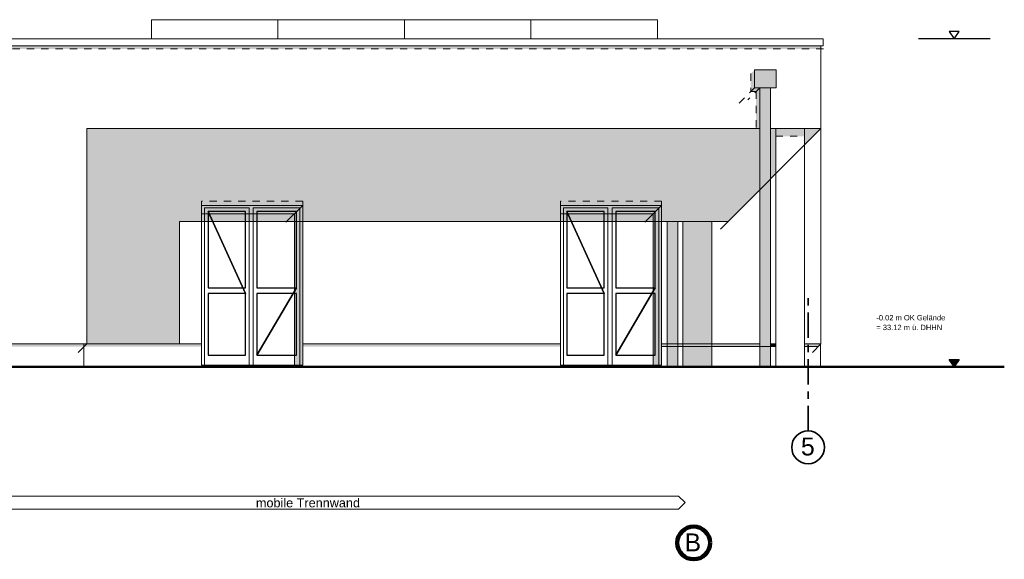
# Model space of a CAD drawing. Header units: metres. Extents: x 1169 to 1496, y -112 to 50.
# Tile 215 of 256: x 1421.85 to 1435.57, y 28.47 to 35.99. Entities that reach past the tile are written whole.
import ezdxf

# ---------------------------------------------------------------- set-up
doc = ezdxf.new("R2010")
doc.units = ezdxf.units.M
doc.header["$XCLIPFRAME"] = 2
for name, pattern in [('AUSGEZOGEN', [0]), ('PUNKT2_S9', [0.0015, 0, -0.0015]), ('STRICHPUNKT2_S5', [0.5, 0.35, -0.05, 0.05, -0.05]), ('VERDECKT2_S2', [0.15, 0.1, -0.05])]:
    doc.linetypes.add(name, pattern=pattern)
for name, color, linetype, lineweight in [('XR$2$Achsen', 4, 'AUSGEZOGEN', 13), ('XR$2$Allgemein', 4, 'AUSGEZOGEN', 13), ('XR$2$Ansicht', 1, 'AUSGEZOGEN', 50), ('XR$2$Beschriften', 4, 'AUSGEZOGEN', 13), ('XR$2$Dach_1', 3, 'AUSGEZOGEN', 18), ('XR$2$Maßlinie 1_50', 7, 'AUSGEZOGEN', 25), ('XR$2$Text 1_100', 3, 'AUSGEZOGEN', 18), ('XR$2$Türen', 3, 'AUSGEZOGEN', 18), ('XR$2$Wand', 1, 'AUSGEZOGEN', 50), ('XR$2$Wegeflächen', 4, 'AUSGEZOGEN', 13), ('XR$3$Design', 4, 'AUSGEZOGEN', 13), ('XR$3$Filling', 4, 'AUSGEZOGEN', 13), ('XR$3$Muster', 4, 'AUSGEZOGEN', 13), ('XR$4$Ansicht', 1, 'AUSGEZOGEN', 50), ('XR$4$Muster', 4, 'AUSGEZOGEN', 13), ('XR$4$STANDARD_1', 7, 'AUSGEZOGEN', 25)]:
    doc.layers.add(name, color=color, linetype=linetype, lineweight=lineweight)
doc.styles.add('ARIAL', font='arial.ttf')
picture_1 = doc.add_image_def('image1.tif', size_in_pixel=(512, 512))

# ---------------------------------------------------------------- blocks, each defined once
blk = doc.blocks.new('NSY144')
at = {"color": 0, "linetype": 'ByBlock', "lineweight": -2}
for p, q in [((0.035, 0.05), (-0.035, 0.05)), ((-0.035, 0.05), (0, 0)), ((0, 0), (0.035, 0.05))]:
    blk.add_line(p, q, dxfattribs=at)
blk = doc.blocks.new('NSY145')
at = {"color": 0, "linetype": 'ByBlock', "lineweight": -2}
for p, q in [((-0.035, 0.05), (0, 0.05)), ((0, 0), (-0.035, 0.05)), ((0.0302, 0.0475), (-0.0302, 0.0475)), ((-0.0302, 0.0475), (0, 0.0044)), ((-0.0254, 0.045), (0, 0.045)), ((0, 0.0087), (-0.0254, 0.045)), ((0.0206, 0.0425), (-0.0206, 0.0425)), ((-0.0206, 0.0425), (0, 0.0131)), ((-0.0159, 0.04), (0, 0.04)), ((0, 0.0174), (-0.0159, 0.04)), ((0.011, 0.0375), (-0.011, 0.0375)), ((-0.011, 0.0375), (0, 0.0218)), ((-0.0063, 0.035), (0, 0.035)), ((0, 0.0261), (-0.0063, 0.035)), ((0.0014, 0.0325), (-0.0014, 0.0325)), ((-0.0014, 0.0325), (0, 0.0305)), ((0, 0.05), (0.035, 0.05)), ((0.035, 0.05), (0, 0)), ((0, 0.0044), (0.0302, 0.0475)), ((0, 0.045), (0.0254, 0.045)), ((0.0254, 0.045), (0, 0.0087)), ((0, 0.0131), (0.0206, 0.0425)), ((0, 0.04), (0.0159, 0.04)), ((0.0159, 0.04), (0, 0.0174)), ((0, 0.0218), (0.011, 0.0375)), ((0, 0.035), (0.0063, 0.035)), ((0.0063, 0.035), (0, 0.0261)), ((0, 0.0305), (0.0014, 0.0325))]:
    blk.add_line(p, q, dxfattribs=at)

msp = doc.modelspace()

# ---------------------------------------------------------------- hatches: boundary and pattern name
at = {"layer": 'XR$3$Filling', "linetype": 'AUSGEZOGEN', "lineweight": 13, "transparency": 33554687}
msp.add_hatch(color=250, dxfattribs=at).paths.add_polyline_path([(1402.6678, 35.5875), (1433.0178, 35.5875), (1433.0178, 35.6275), (1402.6678, 35.6275)])
at = {"layer": 'XR$3$Muster', "linetype": 'AUSGEZOGEN', "lineweight": 13, "transparency": 33554687}
msp.add_hatch(color=252, dxfattribs=at).paths.add_polyline_path([(1432.0914, 35.0441), (1432.3914, 35.0441), (1432.3914, 35.2941), (1432.0914, 35.2941)])
h = msp.add_hatch(color=7, dxfattribs=at)
h.set_gradient(color1=(199, 199, 199), color2=(48, 48, 48), one_color=1, name='INVCYLINDER')
h.paths.add_polyline_path([(1432.1664, 31.1549), (1432.3164, 31.1549), (1432.3164, 35.0441), (1432.1664, 35.0441)], flags=0)
at = {"layer": 'XR$4$Muster', "linetype": 'AUSGEZOGEN', "lineweight": 13, "transparency": 33554687}
for points in [[(1432.0397, 34.9924), (1432.1147, 34.9924), (1432.1147, 34.4749), (1432.1664, 34.4749), (1432.1664, 35.0441), (1432.0914, 35.0441), (1432.0914, 35.2941), (1432.0397, 35.2424)], [(1424.3878, 33.2875), (1425.6804, 33.2875), (1425.6804, 31.1749), (1425.7978, 31.1749), (1425.7978, 33.4049), (1424.3878, 33.4049)], [(1429.3878, 33.2875), (1430.6804, 33.2875), (1430.6804, 31.1749), (1430.7978, 31.1749), (1430.7978, 33.4049), (1429.3878, 33.4049)], [(1419.5428, 31.4749), (1419.5428, 31.4349), (1424.3878, 31.4349), (1424.3878, 31.4749)], [(1425.7978, 31.4749), (1425.7978, 31.4349), (1429.3878, 31.4349), (1429.3878, 31.4749)], [(1432.1664, 31.4349), (1432.1664, 31.4749), (1430.7978, 31.4749), (1430.7978, 31.4349)], [(1432.3878, 31.4349), (1432.3878, 31.4749), (1432.3164, 31.4749), (1432.3164, 31.4349)], [(1432.7878, 31.4349), (1432.9778, 31.4349), (1433.0128, 31.4699), (1433.0128, 31.4749), (1432.7878, 31.4749)]]:
    msp.add_hatch(color=250, dxfattribs=at).paths.add_polyline_path(points)
at = {"layer": 'XR$4$STANDARD_1', "linetype": 'AUSGEZOGEN', "lineweight": 50, "transparency": 33554687}
for points in [[(1431.495, 31.1549), (1431.495, 33.182), (1431.725, 33.182), (1432.1664, 33.6234), (1432.1664, 34.4749), (1422.7878, 34.4749), (1422.7878, 31.4749), (1424.0806, 31.4749), (1424.0806, 33.182), (1431.095, 33.182), (1431.095, 31.1549)], [(1433.0178, 34.4749), (1432.3164, 34.4749), (1432.3164, 33.7734), (1432.3878, 33.8449), (1432.3878, 34.3682), (1432.7878, 34.3682), (1432.7878, 34.2449)], [(1431.0235, 33.182), (1430.8735, 33.182), (1430.8735, 31.1549), (1431.0235, 31.1549)]]:
    msp.add_hatch(color=250, dxfattribs=at).paths.add_polyline_path(points)

# ---------------------------------------------------------------- linework, layer by layer
at = {"layer": 'XR$2$Achsen', "color": 35, "linetype": 'STRICHPUNKT2_S5', "lineweight": 35, "transparency": 33554687}
msp.add_line((1432.8378, 30.2584), (1432.8378, 32.1549), dxfattribs=at)
at = {"layer": 'XR$2$Achsen', "color": 35, "linetype": 'AUSGEZOGEN', "lineweight": 35, "transparency": 33554687}
msp.add_circle((1432.8378, 30.0302), 0.2282, dxfattribs=at)
at = {"layer": 'XR$2$Achsen', "color": 61, "linetype": 'AUSGEZOGEN', "lineweight": 140, "transparency": 33554687}
msp.add_circle((1431.2443, 28.6964), 0.2282, dxfattribs=at)
at = {"layer": 'XR$2$Allgemein', "color": 4, "linetype": 'AUSGEZOGEN', "lineweight": 13, "transparency": 33554687}
for p, q in [((1422.7878, 34.4749), (1432.1664, 34.4749)), ((1422.7878, 34.4749), (1422.7878, 31.4749)), ((1432.3164, 34.4749), (1433.0178, 34.4749))]:
    msp.add_line(p, q, dxfattribs=at)
at = {"layer": 'XR$2$Ansicht', "color": 4, "linetype": 'AUSGEZOGEN', "lineweight": 13, "transparency": 33554687}
for p, q in [((1430.7378, 35.9946), (1423.6878, 35.9946)), ((1423.6878, 35.9946), (1423.6878, 35.7275)), ((1425.4503, 35.9946), (1425.4503, 35.7275)), ((1427.2128, 35.9946), (1427.2128, 35.7275)), ((1428.9753, 35.9946), (1428.9753, 35.7275)), ((1430.7378, 35.7275), (1430.7378, 35.9946)), ((1402.6422, 35.7275), (1433.0478, 35.7275)), ((1433.0478, 35.7275), (1433.0478, 35.6275)), ((1433.0478, 35.6275), (1402.6422, 35.6275)), ((1433.0178, 31.4749), (1433.0178, 35.6275)), ((1432.1664, 31.1549), (1432.1664, 35.0441)), ((1432.3164, 31.1549), (1432.3164, 35.0441)), ((1432.3878, 31.1549), (1432.3878, 34.4749)), ((1432.7878, 31.1549), (1432.7878, 34.4749)), ((1424.3878, 33.4049), (1424.3878, 31.1749)), ((1425.0478, 33.3699), (1424.4278, 33.3699)), ((1424.4278, 33.3699), (1424.4278, 31.1749)), ((1425.0478, 31.1749), (1425.0478, 33.3699)), ((1425.7578, 33.3699), (1425.1078, 33.3699)), ((1425.1078, 33.3699), (1425.1078, 31.1749)), ((1425.7578, 31.1749), (1425.7578, 33.3699)), ((1425.7978, 31.1749), (1425.7978, 33.4049)), ((1429.3878, 33.4049), (1429.3878, 31.1749)), ((1430.0478, 33.3699), (1429.4278, 33.3699)), ((1429.4278, 33.3699), (1429.4278, 31.1749)), ((1430.0478, 31.1749), (1430.0478, 33.3699)), ((1430.7578, 33.3699), (1430.1078, 33.3699)), ((1430.1078, 33.3699), (1430.1078, 31.1749)), ((1430.7578, 31.1749), (1430.7578, 33.3699)), ((1430.7978, 31.1749), (1430.7978, 33.4049)), ((1424.9978, 33.3199), (1424.4778, 33.3199)), ((1425.7078, 33.3199), (1425.1578, 33.3199)), ((1429.9978, 33.3199), (1429.4778, 33.3199)), ((1430.7078, 33.3199), (1430.1578, 33.3199)), ((1424.9978, 32.2549), (1424.4778, 32.2549)), ((1425.7078, 32.2549), (1425.1578, 32.2549)), ((1429.9978, 32.2549), (1429.4778, 32.2549)), ((1430.7078, 32.2549), (1430.1578, 32.2549)), ((1424.4778, 32.1749), (1424.9978, 32.1749)), ((1425.1578, 32.1749), (1425.7078, 32.1749)), ((1429.4778, 32.1749), (1429.9978, 32.1749)), ((1430.1578, 32.1749), (1430.7078, 32.1749)), ((1419.5428, 31.4749), (1424.3878, 31.4749)), ((1422.7478, 31.4749), (1422.7478, 31.1549)), ((1425.7978, 31.4749), (1429.3878, 31.4749)), ((1430.7978, 31.4749), (1432.1664, 31.4749)), ((1432.3164, 31.4749), (1432.3878, 31.4749)), ((1432.7878, 31.4749), (1433.0178, 31.4749)), ((1433.0128, 31.4749), (1433.0128, 31.1549)), ((1424.4778, 31.3149), (1424.9978, 31.3149)), ((1425.1578, 31.3149), (1425.7078, 31.3149)), ((1429.4778, 31.3149), (1429.9978, 31.3149)), ((1430.1578, 31.3149), (1430.7078, 31.3149))]:
    msp.add_line(p, q, dxfattribs=at)
at = {"layer": 'XR$2$Ansicht', "color": 4, "linetype": 'VERDECKT2_S2', "lineweight": 13, "transparency": 33554687}
for p, q in [((1425.7978, 33.4649), (1424.3878, 33.4649)), ((1430.7978, 33.4649), (1429.3878, 33.4649))]:
    msp.add_line(p, q, dxfattribs=at)
at = {"layer": 'XR$2$Ansicht', "color": 4, "linetype": 'AUSGEZOGEN', "lineweight": 13, "transparency": 33554687}
msp.add_lwpolyline([(1432.0914, 35.0441), (1432.3914, 35.0441), (1432.3914, 35.2941), (1432.0914, 35.2941), (1432.0914, 35.0441)], close=True, dxfattribs=at)
at = {"layer": 'XR$2$Dach_1', "color": 4, "linetype": 'AUSGEZOGEN', "lineweight": 13, "transparency": 33554687}
for p, q in [((1424.3878, 31.1749), (1425.7978, 31.1749)), ((1429.3878, 31.1749), (1430.7978, 31.1749))]:
    msp.add_line(p, q, dxfattribs=at)
at = {"layer": 'XR$2$Maßlinie 1_50', "color": 7, "linetype": 'AUSGEZOGEN', "lineweight": 25, "transparency": 33554687}
msp.add_line((1435.3751, 35.7275), (1434.3751, 35.7275), dxfattribs=at)
at = {"layer": 'XR$2$Türen', "color": 3, "linetype": 'AUSGEZOGEN', "lineweight": 13, "transparency": 33554687}
for p, q in [((1424.3878, 33.4049), (1424.3878, 33.4649)), ((1425.7978, 33.4049), (1425.7978, 33.4649)), ((1429.3878, 33.4049), (1429.3878, 33.4649)), ((1430.7978, 33.4049), (1430.7978, 33.4649)), ((1424.4778, 33.3199), (1424.4778, 32.2549)), ((1424.9978, 32.2549), (1424.9978, 33.3199)), ((1425.1578, 33.3199), (1425.1578, 32.2549)), ((1425.7078, 32.2549), (1425.7078, 33.3199)), ((1429.4778, 33.3199), (1429.4778, 32.2549)), ((1429.9978, 32.2549), (1429.9978, 33.3199)), ((1430.1578, 33.3199), (1430.1578, 32.2549)), ((1430.7078, 32.2549), (1430.7078, 33.3199)), ((1424.4778, 32.1749), (1424.4778, 31.3149)), ((1424.9978, 31.3149), (1424.9978, 32.1749)), ((1425.1578, 32.1749), (1425.1578, 31.3149)), ((1425.7078, 31.3149), (1425.7078, 32.1749)), ((1429.4778, 32.1749), (1429.4778, 31.3149)), ((1429.9978, 31.3149), (1429.9978, 32.1749)), ((1430.1578, 32.1749), (1430.1578, 31.3149)), ((1430.7078, 31.3149), (1430.7078, 32.1749))]:
    msp.add_line(p, q, dxfattribs=at)
at = {"layer": 'XR$2$Türen', "color": 4, "linetype": 'AUSGEZOGEN', "lineweight": 13, "transparency": 33554687}
for p, q in [((1424.3878, 33.4049), (1425.7978, 33.4049)), ((1429.3878, 33.4049), (1430.7978, 33.4049))]:
    msp.add_line(p, q, dxfattribs=at)
at = {"layer": 'XR$2$Wand', "color": 52, "linetype": 'AUSGEZOGEN', "lineweight": 13, "transparency": 33554687}
for p, q in [((1431.0325, 29.3511), (1420.0812, 29.3511)), ((1431.1243, 29.2592), (1431.0325, 29.3511)), ((1431.1243, 29.2592), (1431.0325, 29.1673)), ((1431.0325, 29.1673), (1420.0812, 29.1673))]:
    msp.add_line(p, q, dxfattribs=at)
at = {"layer": 'XR$2$Wegeflächen', "color": 1, "linetype": 'AUSGEZOGEN', "lineweight": 50, "transparency": 33554687}
msp.add_line((1435.5727, 31.1549), (1384.2814, 31.1549), dxfattribs=at)
at = {"layer": 'XR$3$Muster', "color": 35, "linetype": 'PUNKT2_S9', "lineweight": 13, "transparency": 33554687}
msp.add_line((1433.0522, 35.5875), (1402.6422, 35.5875), dxfattribs=at)
at = {"layer": 'XR$4$Ansicht', "color": 7, "linetype": 'PUNKT2_S9', "lineweight": 13, "transparency": 33554687}
for p, q in [((1432.0397, 35.2424), (1432.0397, 34.9924)), ((1432.0914, 35.0441), (1431.8324, 34.7851)), ((1432.1664, 35.0441), (1432.001, 34.8788)), ((1432.0397, 34.9924), (1432.1147, 34.9924)), ((1432.1147, 34.9924), (1432.1147, 34.4749)), ((1432.3878, 34.3682), (1432.7878, 34.3682))]:
    msp.add_line(p, q, dxfattribs=at)
at = {"layer": 'XR$4$Ansicht', "color": 35, "linetype": 'AUSGEZOGEN', "lineweight": 13, "transparency": 33554687}
for p, q in [((1433.0178, 34.4749), (1431.617, 33.074)), ((1425.7978, 33.4049), (1425.5631, 33.1701)), ((1430.7978, 33.4049), (1430.5631, 33.1701)), ((1425.6804, 33.2875), (1424.3878, 33.2875)), ((1425.6804, 33.2875), (1425.6804, 31.1749)), ((1430.6804, 33.2875), (1429.3878, 33.2875)), ((1430.6804, 33.2875), (1430.6804, 31.1749)), ((1424.0806, 33.182), (1431.725, 33.182)), ((1424.0806, 33.182), (1424.0806, 31.4749)), ((1430.8735, 31.1549), (1430.8735, 33.182)), ((1431.0235, 31.1549), (1431.0235, 33.182)), ((1431.095, 31.1549), (1431.095, 33.182)), ((1431.495, 31.1549), (1431.495, 33.182)), ((1422.7878, 31.4749), (1422.6676, 31.3546)), ((1432.3878, 31.4349), (1430.7978, 31.4349)), ((1432.9778, 31.4349), (1432.7878, 31.4349)), ((1433.0178, 31.4749), (1432.8976, 31.3546))]:
    msp.add_line(p, q, dxfattribs=at)

# ---------------------------------------------------------------- block references
at = {"layer": 'XR$2$Beschriften', "color": 3, "lineweight": 25, "transparency": 33554687, "xscale": 1.999999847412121, "yscale": 1.999999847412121, "zscale": 1.999999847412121}
msp.add_blockref('NSY145', (1434.8751, 31.1549), dxfattribs=at)
at = {"layer": 'XR$2$Maßlinie 1_50', "color": 7, "linetype": 'AUSGEZOGEN', "lineweight": 25, "transparency": 33554687, "xscale": 1.999999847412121, "yscale": 1.999999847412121, "zscale": 1.999999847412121}
msp.add_blockref('NSY144', (1434.8751, 35.7275), dxfattribs=at)

# ---------------------------------------------------------------- texts
at = {"layer": 'XR$2$Achsen', "color": 35, "linetype": 'AUSGEZOGEN', "lineweight": 35, "transparency": 33554687, "insert": (1432.7388, 29.9132), "char_height": 0.25, "width": 0.319622, "attachment_point": 7, "style": 'ARIAL'}
msp.add_mtext('\\W0.99;5', dxfattribs=at)
at = {"layer": 'XR$2$Achsen', "color": 61, "linetype": 'AUSGEZOGEN', "lineweight": 140, "transparency": 33554687, "insert": (1431.1162, 28.5794), "char_height": 0.25, "width": 0.35666, "attachment_point": 7, "style": 'ARIAL'}
msp.add_mtext('\\W0.99;B', dxfattribs=at)
at = {"layer": 'XR$2$Text 1_100', "color": 3, "linetype": 'AUSGEZOGEN', "lineweight": 25, "transparency": 33554687, "insert": (1433.7895, 31.8756), "char_height": 0.075, "width": 1.001349, "attachment_point": 1, "line_spacing_factor": 1.084337, "style": 'ARIAL'}
msp.add_mtext('\\A1;{\\fArial|i0|b0;\\H0.075000;\\W1.000000;\\C3;-0.02 m OK Gelände}\\P{\\fArial|i0|b0;\\H0.075000;\\W1.000000;\\C3;= 33.12 m ü. DHHN}\\P', dxfattribs=at)
at = {"layer": 'XR$2$Wand', "color": 52, "linetype": 'AUSGEZOGEN', "lineweight": 13, "transparency": 33554687, "insert": (1425.1438, 29.3186), "char_height": 0.125, "width": 1.508718, "attachment_point": 1, "style": 'ARIAL'}
msp.add_mtext('\\W1.01;mobile Trennwand', dxfattribs=at)

# ---------------------------------------------------------------- pictures from other files: only their frames are drawn
at = {"layer": 'XR$3$Design', "color": 7, "linetype": 'AUSGEZOGEN', "lineweight": 25, "transparency": 33554687}
image = msp.add_image(picture_1, insert=(1424.4778, 31.3149), size_in_units=(0.52, 2.005), dxfattribs=at)
image.set_boundary_path([(-0.5, -0.5), (-0.5, 271.46), (511.5, 271.46), (511.5, -0.5), (-0.5, -0.5), (511.5, 291.89), (-0.5, 291.89), (-0.5, 511.5), (511.5, 511.5), (511.5, 291.89), (-0.5, -0.5)])
image = msp.add_image(picture_1, insert=(1425.1578, 31.3149), size_in_units=(0.55, 2.005), dxfattribs=at)
image.set_boundary_path([(-0.5, 511.5), (511.5, 511.5), (511.5, 291.89), (-0.5, 291.89), (-0.5, 511.5), (511.5, 271.46), (511.5, -0.5), (-0.5, -0.5), (-0.5, 271.46), (511.5, 271.46), (-0.5, 511.5)])
image = msp.add_image(picture_1, insert=(1429.4778, 31.3149), size_in_units=(0.52, 2.005), dxfattribs=at)
image.set_boundary_path([(-0.5, -0.5), (-0.5, 271.46), (511.5, 271.46), (511.5, -0.5), (-0.5, -0.5), (511.5, 291.89), (-0.5, 291.89), (-0.5, 511.5), (511.5, 511.5), (511.5, 291.89), (-0.5, -0.5)])
image = msp.add_image(picture_1, insert=(1430.1578, 31.3149), size_in_units=(0.55, 2.005), dxfattribs=at)
image.set_boundary_path([(-0.5, 511.5), (511.5, 511.5), (511.5, 291.89), (-0.5, 291.89), (-0.5, 511.5), (511.5, 271.46), (511.5, -0.5), (-0.5, -0.5), (-0.5, 271.46), (511.5, 271.46), (-0.5, 511.5)])

doc.saveas('drawing.dxf')
